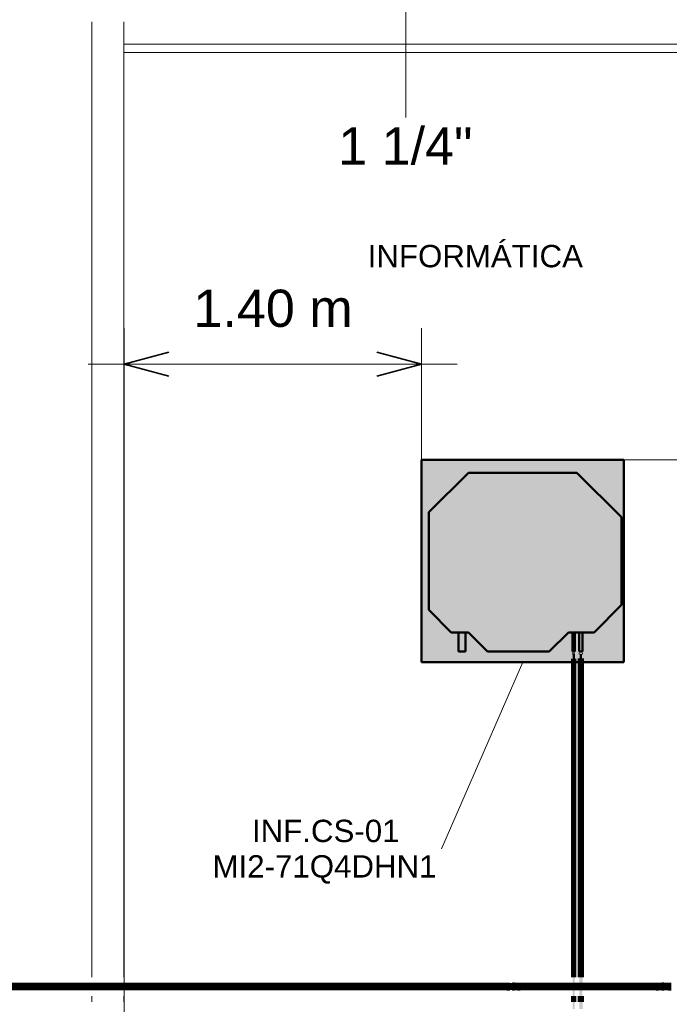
# Model space of a CAD drawing. Header units: millimetres. Extents: x -12740 to 214440, y -11012 to 10812.
# Tile 150 of 168: x 22275 to 25324, y 1962 to 6589. Entities that reach past the tile are written whole.
import ezdxf

# ---------------------------------------------------------------- set-up
doc = ezdxf.new("R2010")
doc.units = ezdxf.units.MM
doc.linetypes.add('Centro', pattern=[30, 12, -6, 6, -6])
doc.linetypes.add('Oculto 1_5', pattern=[2.2, 1.5, -0.7])
for name, color, linetype, lineweight in [('A-ANNO-DIMS', 211, 'Continuous', 9), ('A-ANNO-DIMS-70', 211, 'Continuous', 9), ('A-DETL', 90, 'Oculto 1_5', 18), ('DIVISORIAS', 7, 'Continuous', 18), ('G-ANNO-TEXT', 231, 'Continuous', 18), ('M-EQPM', 50, 'Continuous', 50), ('M-EQPM-IDEN', 50, 'Continuous', 9), ('P-PIPE', 3, 'Continuous', 70), ('P-PIPE-CNTR', 3, 'Centro', 50), ('P-PIPE-IDEN', 2, 'Continuous', 9), ('PAREDES', 7, 'Continuous', 18), ('PEM1-Layout Superior_dwg', 8, 'Continuous', 18)]:
    doc.layers.add(name, color=color, linetype=linetype, lineweight=lineweight)
doc.styles.add('Arial_1', font='arial.ttf', dxfattribs={"height": 175})
doc.styles.add('Arial_2', font='arial.ttf', dxfattribs={"height": 105})
doc.dimstyles.new('Diagonal_-_2_5_mm_Arial_1', dxfattribs={"dimscale": 304.8, "dimtxt": 178.545395, "dimasz": 0.688976, "dimexe": 0.551181, "dimexo": 0.344488, "dimgap": 0.401903, "dimtad": 1, "dimlfac": 0.001, "dimrnd": 0.01, "dimzin": 0, "dimdsep": 46, "dimtxsty": 'Arial_1', "dimblk1": 'OPEN30', "dimblk2": 'OPEN30', "dimsah": 1, "dimcen": 0.09, "dimdle": 0.551181, "dimazin": 0, "dimtfac": 1, "dimtdec": 4, "dimtix": 1, "dimtmove": 0, "dimatfit": 3, "dimfxl": 1, "dimtvp": 1, "dimtfill": 1, "dimtolj": 1, "dimtzin": 0, "dimarcsym": 2})

# ---------------------------------------------------------------- blocks, each defined once
blk = doc.blocks.new('Cotovelo - Soldado - CU - Padrão-V68-PAVIMENTO SUPERIOR TUBULAÇÃO FRIGORIGENA')
at = {"layer": 'P-PIPE', "lineweight": 18}
for points in [[(24590.1, 2045.1), (24611.7, 2045.1), (24611.7, 2054.5), (24606.7, 2053.9), (24597.8, 2054.5), (24595, 2054.5), (24589.9, 2053.8), (24587.6, 2052.5), (24584.9, 2049.1), (24584.4, 2048.3), (24584.9, 2045.1), (24587.6, 2045.1)], [(24594.8, 2035.6), (24600.2, 2036.4), (24602.4, 2035.7), (24607.8, 2036.3), (24611.7, 2036.3), (24611.7, 2045.1), (24584.9, 2045.1), (24584.9, 2041), (24587.6, 2037.7), (24590.2, 2036.3), (24593.4, 2035.7), (24594.4, 2035.7)], [(24611.7, 2045.1), (24624.9, 2045.1), (24624.9, 2055.2), (24611.7, 2054.8), (24611.7, 2047.7)], [(24611.7, 2035), (24624.9, 2035.3), (24624.9, 2045.1), (24611.7, 2045.1), (24611.7, 2035.3)]]:
    blk.add_hatch(color=20, dxfattribs=at).paths.add_polyline_path(points)
at = {"layer": 'P-PIPE', "color": 1}
for p, q in [((24624.9, 2055.2), (24611.7, 2055.2)), ((24611.7, 2055.2), (24611.7, 2045.1)), ((24611.7, 2045.1), (24611.7, 2035)), ((24624.9, 2045.1), (24624.9, 2055.2)), ((24624.9, 2035), (24624.9, 2045.1)), ((24611.7, 2035), (24624.9, 2035))]:
    blk.add_line(p, q, dxfattribs=at)
at = {"layer": 'P-PIPE', "color": 1, "flags": 128}
for points in [[(24611.7, 2054.6), (24611, 2054.6), (24610.2, 2054.6), (24609.5, 2054.6), (24608.8, 2054.6), (24608.1, 2054.6), (24607.3, 2054.6), (24606.6, 2054.6), (24605.9, 2054.6), (24605.3, 2054.6), (24604.6, 2054.6), (24603.9, 2054.6), (24603.2, 2054.6), (24602.6, 2054.6), (24602, 2054.6), (24601.4, 2054.6), (24600.8, 2054.6), (24600.2, 2054.6), (24599.6, 2054.6), (24599.1, 2054.6), (24598.6, 2054.6), (24598.1, 2054.6), (24597.6, 2054.6), (24597.1, 2054.6), (24596.7, 2054.6), (24596.3, 2054.6), (24595.9, 2054.6), (24595.6, 2054.6), (24595.2, 2054.6), (24594.9, 2054.6), (24594.6, 2054.6), (24594.4, 2054.6), (24594.2, 2054.6), (24594, 2054.6), (24593.8, 2054.6), (24593.7, 2054.6), (24593.6, 2054.6), (24593.5, 2054.6), (24593.4, 2054.6), (24593.4, 2054.6)], [(24593.4, 2035.5), (24593.4, 2035.5), (24593.5, 2035.5), (24593.5, 2035.5), (24593.6, 2035.5), (24593.8, 2035.5), (24593.9, 2035.5), (24594.1, 2035.5), (24594.3, 2035.5), (24594.6, 2035.5), (24594.8, 2035.5), (24595.1, 2035.5), (24595.5, 2035.5), (24595.8, 2035.5), (24596.2, 2035.5), (24596.6, 2035.5), (24597, 2035.5), (24597.5, 2035.5), (24597.9, 2035.5), (24598.4, 2035.5), (24598.9, 2035.5), (24599.5, 2035.5), (24600, 2035.5), (24600.6, 2035.5), (24601.2, 2035.5), (24601.8, 2035.5), (24602.4, 2035.5), (24603.1, 2035.5), (24603.7, 2035.5), (24604.4, 2035.5), (24605.1, 2035.5), (24605.8, 2035.5), (24606.5, 2035.5), (24607.2, 2035.5), (24607.9, 2035.5), (24608.6, 2035.5), (24609.3, 2035.5), (24610, 2035.5), (24610.8, 2035.5), (24611.5, 2035.5), (24611.7, 2035.5)]]:
    blk.add_lwpolyline(points, dxfattribs=at)
at = {"layer": 'P-PIPE', "color": 1}
for radius, start, end in [(10.1, 66.7342, 180), (10.1, 66.7342, 180), (10.1, 180, 293.6118), (10.1, 180, 293.6118), (9.53, 72.6701, 180), (9.53, 180, 277.0381)]:
    blk.add_arc((24593.4, 2045.1), radius, start, end, dxfattribs=at)
blk = doc.blocks.new('Cotovelo - Soldado - CU - Padrão-V69-PAVIMENTO SUPERIOR TUBULAÇÃO FRIGORIGENA')
at = {"layer": 'P-PIPE', "lineweight": 18}
for points in [[(25261.9, 2045.1), (25275.1, 2045.1), (25275.1, 2055.2), (25261.9, 2054.8), (25261.9, 2047.7)], [(25275.1, 2035), (25275.1, 2045.1), (25261.9, 2045.1), (25261.9, 2035)], [(25279, 2045.1), (25301.9, 2045.1), (25301.9, 2049.1), (25299.2, 2052.5), (25296, 2054.1), (25293.4, 2054.5), (25275.1, 2053.8), (25275.1, 2045.1), (25277, 2045.1)], [(25284.4, 2035.6), (25285.9, 2036.1), (25295, 2035.7), (25299.2, 2037.7), (25301.9, 2041), (25302.3, 2041.8), (25301.9, 2045.1), (25275.1, 2045.1), (25275.1, 2035.7), (25282.9, 2036.1)]]:
    blk.add_hatch(color=20, dxfattribs=at).paths.add_polyline_path(points)
at = {"layer": 'P-PIPE', "color": 1}
for p, q in [((25275.1, 2055.2), (25261.9, 2055.2)), ((25261.9, 2055.2), (25261.9, 2045.1)), ((25261.9, 2045.1), (25261.9, 2035)), ((25275.1, 2045.1), (25275.1, 2055.2)), ((25275.1, 2035), (25275.1, 2045.1)), ((25261.9, 2035), (25275.1, 2035))]:
    blk.add_line(p, q, dxfattribs=at)
at = {"layer": 'P-PIPE', "color": 1, "flags": 128}
for points in [[(25293.4, 2054.6), (25293.4, 2054.6), (25293.3, 2054.6), (25293.3, 2054.6), (25293.2, 2054.6), (25293, 2054.6), (25292.9, 2054.6), (25292.7, 2054.6), (25292.5, 2054.6), (25292.2, 2054.6), (25291.9, 2054.6), (25291.7, 2054.6), (25291.3, 2054.6), (25291, 2054.6), (25290.6, 2054.6), (25290.2, 2054.6), (25289.8, 2054.6), (25289.3, 2054.6), (25288.9, 2054.6), (25288.4, 2054.6), (25287.8, 2054.6), (25287.3, 2054.6), (25286.8, 2054.6), (25286.2, 2054.6), (25285.6, 2054.6), (25285, 2054.6), (25284.4, 2054.6), (25283.7, 2054.6), (25283.1, 2054.6), (25282.4, 2054.6), (25281.7, 2054.6), (25281, 2054.6), (25280.3, 2054.6), (25279.6, 2054.6), (25278.9, 2054.6), (25278.2, 2054.6), (25277.5, 2054.6), (25276.7, 2054.6), (25276, 2054.6), (25275.3, 2054.6), (25275.1, 2054.6)], [(25275.1, 2035.5), (25275.8, 2035.5), (25276.6, 2035.5), (25277.3, 2035.5), (25278, 2035.5), (25278.7, 2035.5), (25279.4, 2035.5), (25280.1, 2035.5), (25280.8, 2035.5), (25281.5, 2035.5), (25282.2, 2035.5), (25282.9, 2035.5), (25283.5, 2035.5), (25284.2, 2035.5), (25284.8, 2035.5), (25285.4, 2035.5), (25286, 2035.5), (25286.6, 2035.5), (25287.2, 2035.5), (25287.7, 2035.5), (25288.2, 2035.5), (25288.7, 2035.5), (25289.2, 2035.5), (25289.7, 2035.5), (25290.1, 2035.5), (25290.5, 2035.5), (25290.9, 2035.5), (25291.2, 2035.5), (25291.6, 2035.5), (25291.9, 2035.5), (25292.2, 2035.5), (25292.4, 2035.5), (25292.6, 2035.5), (25292.8, 2035.5), (25293, 2035.5), (25293.1, 2035.5), (25293.2, 2035.5), (25293.3, 2035.5), (25293.4, 2035.5), (25293.4, 2035.5)]]:
    blk.add_lwpolyline(points, dxfattribs=at)
at = {"layer": 'P-PIPE', "color": 1}
for radius, start, end in [(10.1, 0, 116.0491), (10.1, 0, 116.0491), (10.1, 247.7167, 0), (10.1, 247.7167, 0), (9.52, 0, 107.644), (9.52, 253.839, 0)]:
    blk.add_arc((25293.4, 2045.1), radius, start, end, dxfattribs=at)
blk = doc.blocks.new('PEM1-Layout Superior_dwg-964791-PAVIMENTO SUPERIOR TUBULAÇÃO FRIGORIGENA')
at = {"layer": 'DIVISORIAS'}
blk.add_line((55598.7, 62892.1), (52598.7, 62892.1), dxfattribs=at)
at = {"layer": 'DIVISORIAS', "flags": 128}
blk.add_lwpolyline([(55638.7, 62892.1), (55809.7, 62892.1), (55809.7, 62932.1), (52598.7, 62932.1)], dxfattribs=at)
at = {"layer": 'PAREDES'}
for p, q in [((52448.7, 63035.9), (52448.7, 58547.4)), ((52598.7, 63035.9), (52598.7, 58547.4)), ((52448.7, 58458.3), (52448.7, 58432)), ((52598.7, 58458.3), (52598.7, 58432))]:
    blk.add_line(p, q, dxfattribs=at)
blk = doc.blocks.new('Midea_VRF_Indoor_4-way Cassette_MI-56_71_80_Q4_DHN1-D _2nd DC_ - MI2-71Q4DHN1-915362-PAVIMENTO SUPERIOR TUBULAÇÃO FRIGORIGENA')
at = {"layer": 'M-EQPM', "linetype": 'Oculto 1_5', "lineweight": 18}
h = blk.add_hatch(color=256, dxfattribs=at)
h.paths.add_polyline_path([(475, 463.6), (475, 475), (-475, 475), (-475, -475), (475, -475), (475, 234.6), (434.7, 235.3), (434.7, 244.2), (475, 244.2), (475, 265.3), (437.7, 265.5), (437.7, 281.1), (475, 281.1)])
h.paths.add_polyline_path([(425, 275.3), (425, 265.3), (335, 265.3), (335, 244.2), (425, 243.5), (425, 234.6), (335, 234.6), (335, 215), (425, 125), (425, -165), (335, -255), (335, -269), (425, -269.5), (425, -301), (335, -301), (335, -335), (229.6, -440.4), (-229.6, -440.4), (-415, -255), (-415, 255), (-206.4, 463.6), (206.4, 463.6), (335, 335), (335, 281.2), (425, 280.9), (425, 277.2)])
for points in [[(425, -165), (425, 125), (335, 215), (335, 335), (206.4, 463.6), (-206.4, 463.6), (-415, 255), (-415, -255), (-229.6, -440.4), (229.6, -440.4), (335, -335), (335, -255)], [(425, 267.6), (425, 281.2), (335, 280.9), (335, 265.3), (425, 265.5), (425, 266.3)], [(425, 234.8), (425, 244.2), (335, 243.5), (335, 234.6), (425, 234.6)], [(425, -273.7), (425, -269), (335, -269.5), (335, -301), (425, -300.5), (425, -277)]]:
    blk.add_hatch(color=256, dxfattribs=at).paths.add_polyline_path(points)
at = {"layer": 'A-DETL'}
for p, q in [((475, 265.3), (475, 281.1)), ((475, 281.1), (475, 265.3)), ((475, 234.9), (475, 244)), ((475, 244), (475, 234.9))]:
    blk.add_line(p, q, dxfattribs=at)
at = {"layer": 'M-EQPM'}
for p, q in [((0, 475), (-475, 475)), ((-475, 475), (-475, -475)), ((-475, -475), (-475, 475)), ((-475, 475), (475, 475)), ((-206.4, 463.6), (-415, 255)), ((-415, 255), (-206.4, 463.6)), ((206.4, 463.6), (-206.4, 463.6)), ((-206.4, 463.6), (206.4, 463.6)), ((475, 475), (0, 475)), ((335, 335), (206.4, 463.6)), ((206.4, 463.6), (335, 335)), ((475, 281.1), (475, 475)), ((475, 475), (475, 281.1)), ((335, 215), (335, 335)), ((335, 335), (335, 215)), ((425, 281.2), (335, 281.2)), ((425, 265.3), (425, 281.2)), ((-415, 255), (-415, -255)), ((-415, -255), (-415, 255)), ((335, 265.3), (425, 265.3)), ((425, 244.2), (335, 244.2)), ((335, 234.6), (425, 234.6)), ((425, 234.6), (425, 244.2)), ((475, 244), (475, 265.3)), ((475, 265.3), (475, 244)), ((475, -475), (475, 234.8)), ((475, 234.8), (475, -475)), ((425, 125), (335, 215)), ((335, 215), (425, 125)), ((425, -165), (425, 125)), ((425, 125), (425, -165)), ((335, -255), (425, -165)), ((425, -165), (335, -255)), ((-415, -255), (-229.6, -440.4)), ((-229.6, -440.4), (-415, -255)), ((335, -335), (335, -255)), ((335, -255), (335, -335)), ((425, -269), (335, -269)), ((425, -301), (425, -269)), ((335, -301), (425, -301)), ((229.6, -440.4), (335, -335)), ((335, -335), (229.6, -440.4)), ((-229.6, -440.4), (229.6, -440.4)), ((229.6, -440.4), (-229.6, -440.4)), ((-475, -475), (475, -475)), ((475, -475), (-475, -475))]:
    blk.add_line(p, q, dxfattribs=at)
blk = doc.blocks.new('Cotovelo - Soldado - CU - Padrão-V67-PAVIMENTO SUPERIOR TUBULAÇÃO FRIGORIGENA')
at = {"layer": 'P-PIPE', "lineweight": 18}
for points in [[(24561.9, 2045.1), (24575.1, 2045.7), (24575.1, 2055.2), (24561.9, 2054.8), (24561.9, 2047.7)], [(24575.1, 2035), (24575.1, 2045.1), (24561.9, 2045.1), (24561.9, 2035)], [(24576.5, 2045.1), (24583.3, 2045.1), (24584.8, 2050.3), (24588.3, 2053.8), (24586.7, 2054.2), (24578.9, 2053.9), (24575.1, 2053.8), (24575.1, 2045.1)], [(24587.5, 2035.6), (24588.9, 2036.4), (24585.5, 2039), (24584.2, 2041.7), (24582.6, 2045.1), (24575.1, 2045.1), (24575.1, 2035.7), (24581.3, 2036.1), (24586.7, 2035.6)], [(24593.4, 2035), (24592.9, 2035.7), (24590.1, 2036.3), (24586.7, 2038.3), (24584.2, 2042.6), (24584.3, 2047.7), (24587.7, 2052.6), (24590.9, 2054.3), (24595.9, 2054.2), (24593.1, 2055.1), (24586.7, 2052.5), (24584.6, 2050.1), (24583.3, 2045.1), (24585.9, 2038.3), (24587.6, 2037.1), (24590.8, 2035.3)]]:
    blk.add_hatch(color=20, dxfattribs=at).paths.add_polyline_path(points)
at = {"layer": 'A-DETL', "color": 20, "linetype": 'Continuous', "flags": 128}
for points in [[(24591.2, 2054.6), (24591.6, 2054.6), (24591.9, 2054.6), (24592.2, 2054.6), (24592.4, 2054.6), (24592.6, 2054.6), (24592.8, 2054.6)], [(24602.9, 2045.1), (24602.9, 2044.7), (24602.9, 2044.3), (24602.9, 2043.9), (24602.8, 2043.6), (24602.7, 2043.2), (24602.6, 2042.8), (24602.5, 2042.4), (24602.4, 2042.1), (24602.3, 2041.7), (24602.2, 2041.4), (24602, 2041), (24601.8, 2040.7), (24601.7, 2040.3), (24601.5, 2040), (24601.3, 2039.7), (24601, 2039.4), (24600.8, 2039.1), (24600.6, 2038.8), (24600.3, 2038.5), (24600, 2038.2), (24599.8, 2038), (24599.5, 2037.7), (24599.2, 2037.5), (24598.9, 2037.3), (24598.5, 2037.1), (24598.2, 2036.9), (24597.9, 2036.7), (24597.5, 2036.5), (24597.2, 2036.3), (24596.8, 2036.2), (24596.5, 2036.1), (24596.1, 2035.9), (24595.8, 2035.8), (24595.4, 2035.8), (24595, 2035.7), (24594.6, 2035.6)], [(24595.4, 2054.4), (24595.7, 2054.3), (24596, 2054.2), (24596.4, 2054.1), (24596.7, 2054), (24597.1, 2053.8), (24597.5, 2053.7), (24597.8, 2053.5), (24598.1, 2053.3), (24598.5, 2053.1), (24598.8, 2052.9), (24599.1, 2052.7), (24599.4, 2052.5), (24599.7, 2052.2), (24600, 2052), (24600.2, 2051.7), (24600.5, 2051.4), (24600.7, 2051.1), (24601, 2050.8), (24601.2, 2050.5), (24601.4, 2050.2), (24601.6, 2049.9), (24601.8, 2049.6), (24602, 2049.2), (24602.1, 2048.9), (24602.3, 2048.5), (24602.4, 2048.2), (24602.5, 2047.8), (24602.6, 2047.4), (24602.7, 2047.1), (24602.8, 2046.7), (24602.8, 2046.3), (24602.9, 2045.9), (24602.9, 2045.6), (24602.9, 2045.2), (24602.9, 2045.1)]]:
    blk.add_lwpolyline(points, dxfattribs=at)
at = {"layer": 'A-DETL', "color": 20, "linetype": 'Continuous'}
for start, end in [(0, 66.4524), (60, 66.4524), (293.8936, 360), (0, 45), (315, 0)]:
    blk.add_arc((24593.4, 2045.1), 10.1, start, end, dxfattribs=at)
at = {"layer": 'P-PIPE', "color": 1}
for p, q in [((24575.1, 2055.2), (24561.9, 2055.2)), ((24561.9, 2055.2), (24561.9, 2045.1)), ((24561.9, 2045.1), (24561.9, 2035)), ((24575.1, 2045.1), (24575.1, 2055.2)), ((24575.1, 2035), (24575.1, 2045.1)), ((24594.2, 2054.6), (24594.5, 2054.5)), ((24561.9, 2035), (24575.1, 2035))]:
    blk.add_line(p, q, dxfattribs=at)
at = {"layer": 'P-PIPE', "color": 1, "flags": 128}
for points in [[(24575.1, 2054.6), (24575.8, 2054.6), (24576.6, 2054.6), (24577.3, 2054.6), (24578, 2054.6), (24578.7, 2054.6), (24579.4, 2054.6), (24580.1, 2054.6), (24580.8, 2054.6), (24581.5, 2054.6), (24582.2, 2054.6), (24582.9, 2054.6), (24583.5, 2054.6), (24584.2, 2054.6), (24584.8, 2054.6), (24585.4, 2054.6), (24586, 2054.6), (24586.6, 2054.6), (24587.2, 2054.6), (24587.7, 2054.6), (24588.2, 2054.6), (24588.7, 2054.6), (24589.2, 2054.6), (24589.7, 2054.6), (24590.1, 2054.6), (24590.5, 2054.6), (24590.9, 2054.6), (24591.2, 2054.6)], [(24592.9, 2035.5), (24592.7, 2035.5), (24592.5, 2035.5), (24592.2, 2035.5), (24591.9, 2035.5), (24591.7, 2035.5), (24591.3, 2035.5), (24591, 2035.5), (24590.6, 2035.5), (24590.2, 2035.5), (24589.8, 2035.5), (24589.3, 2035.5), (24588.9, 2035.5), (24588.4, 2035.5), (24587.8, 2035.5), (24587.3, 2035.5), (24586.8, 2035.5), (24586.2, 2035.5), (24585.6, 2035.5), (24585, 2035.5), (24584.4, 2035.5), (24583.7, 2035.5), (24583.1, 2035.5), (24582.4, 2035.5), (24581.7, 2035.5), (24581, 2035.5), (24580.3, 2035.5), (24579.6, 2035.5), (24578.9, 2035.5), (24578.2, 2035.5), (24577.5, 2035.5), (24576.7, 2035.5), (24576, 2035.5), (24575.3, 2035.5), (24575.1, 2035.5)]]:
    blk.add_lwpolyline(points, dxfattribs=at)
at = {"layer": 'P-PIPE', "color": 1}
for start, end in [(66.7342, 180), (180, 293.6118), (180, 210), (225, 255), (66.7342, 120)]:
    blk.add_arc((24593.4, 2045.1), 10.1, start, end, dxfattribs=at)
blk = doc.blocks.new('DIMBLOCK23-PAVIMENTO SUPERIOR TUBULAÇÃO FRIGORIGENA')
at = {"layer": 'A-ANNO-DIMS-70'}
for p, q in [((26436.5, 4351.8), (26436.5, 6602.4)), ((26436.5, 6434.4), (26079.7, 6434.4)), ((26436.5, 6434.4), (26604.5, 6434.4)), ((26436.5, 4519.8), (24266, 4519.8)), ((26436.5, 4519.8), (26604.5, 4519.8))]:
    blk.add_line(p, q, dxfattribs=at)
at = {"layer": 'A-ANNO-DIMS-70', "lineweight": 35}
for p, q in [((26436.5, 6434.4), (26380.3, 6224.4)), ((26436.5, 6434.4), (26492.8, 6224.4)), ((26436.5, 4519.8), (26380.3, 4729.8)), ((26436.5, 4519.8), (26492.8, 4729.8))]:
    blk.add_line(p, q, dxfattribs=at)
at = {"layer": 'A-ANNO-DIMS-70', "color": 0, "insert": (26086.8, 5104.9), "char_height": 175, "width": 893.276, "attachment_point": 1, "rotation": 90, "line_spacing_factor": 0.941778, "style": 'Arial_1', "bg_fill": 3, "box_fill_scale": 1.25, "bg_fill_color": 256, "bg_fill_true_color": 13158600, "bg_fill_transparency": 0}
blk.add_mtext('1.91 m', dxfattribs=at)
blk = doc.blocks.new('_Open30')
at = {"color": 0, "linetype": 'ByBlock', "lineweight": -2}
for p, q in [((-1, 0.268), (0, 0)), ((0, 0), (-1, -0.268)), ((0, 0), (-1, 0))]:
    blk.add_line(p, q, dxfattribs=at)
blk = doc.blocks.new('DIMBLOCK24-PAVIMENTO SUPERIOR TUBULAÇÃO FRIGORIGENA')
at = {"layer": 'A-ANNO-DIMS-70'}
for p, q in [((22764.7, 4970.6), (22764.7, 5138.6)), ((24161, 4970.6), (24161, 5138.6)), ((22596.7, 4970.6), (24329, 4970.6)), ((22764.7, 4970.6), (22764.7, 1593.1)), ((24161, 4970.6), (24161, 3674.8))]:
    blk.add_line(p, q, dxfattribs=at)
at = {"layer": 'A-ANNO-DIMS-70', "lineweight": 35}
for p, q in [((22764.7, 4970.6), (22974.7, 5026.9)), ((24161, 4970.6), (23951, 5026.9)), ((22764.7, 4970.6), (22974.7, 4914.3)), ((24161, 4970.6), (23951, 4914.3))]:
    blk.add_line(p, q, dxfattribs=at)
at = {"layer": 'A-ANNO-DIMS-70', "color": 0, "insert": (23090.6, 5320.3), "char_height": 175, "width": 893.276, "attachment_point": 1, "line_spacing_factor": 0.941778, "style": 'Arial_1', "bg_fill": 3, "box_fill_scale": 1.25, "bg_fill_color": 256, "bg_fill_true_color": 13158600, "bg_fill_transparency": 0}
blk.add_mtext('1.40 m', dxfattribs=at)

msp = doc.modelspace()

# ---------------------------------------------------------------- hatches: boundary and pattern name
at = {"layer": 'P-PIPE'}
h = msp.add_hatch(color=10, dxfattribs=at)
h.paths.add_polyline_path([(24870.824, -5.608), (24875.375, -5.608), (24875.375, -3.767), (24870.615, -3.767), (24870.777, -5.608)])
h.paths.add_polyline_path([(24871.253, 12.103), (24875.375, 12.103), (24874.795, 1907.499), (24870.615, 1907.499), (24870.78, 12.103)])
h.paths.add_polyline_path([(24872.009, 1939.249), (24875.375, 1939.249), (24874.839, 2035.549), (24870.615, 2035.549), (24871.253, 1939.249), (24871.66, 1939.249)])
h.paths.add_polyline_path([(24872.009, 2054.599), (24875.375, 2054.599), (24875.375, 3610.122), (24870.615, 3610.122), (24871.253, 2054.599), (24871.684, 2054.599)])
h = msp.add_hatch(color=10, dxfattribs=at)
h.paths.add_polyline_path([(24880.135, -5.608), (24879.498, -3.767), (24875.376, -3.767), (24875.375, -5.608), (24879.973, -5.608)])
h.paths.add_polyline_path([(24878.745, 12.103), (24880.135, 12.103), (24879.497, 1907.499), (24875.375, 1907.499), (24875.381, 12.103), (24878.741, 12.103)])
h.paths.add_polyline_path([(24877.755, 1939.249), (24880.135, 1939.249), (24879.497, 2035.549), (24875.375, 2035.549), (24876.038, 1939.249), (24877.225, 1939.249)])
h.paths.add_polyline_path([(24878.741, 2054.599), (24880.135, 2054.599), (24879.497, 3610.122), (24875.375, 3610.122), (24876.077, 2054.599), (24878.317, 2054.599)])
h = msp.add_hatch(color=170, dxfattribs=at)
h.paths.add_polyline_path([(24901.243, 33.147), (24909.178, 33.147), (24909.178, 1907.499), (24901.243, 1907.499), (24901.243, 46.627)])
h.paths.add_polyline_path([(24902.978, 1939.249), (24909.178, 1939.249), (24909.178, 2035.549), (24901.243, 2035.549), (24901.936, 1939.249), (24902.306, 1939.249)])
h.paths.add_polyline_path([(24903.019, 2054.599), (24909.178, 2054.599), (24909.178, 3607.137), (24901.243, 3607.137), (24901.961, 2054.599), (24902.306, 2054.599)])
h = msp.add_hatch(color=170, dxfattribs=at)
h.paths.add_polyline_path([(24917.113, 33.147), (24916.465, 1907.499), (24909.178, 1907.499), (24909.178, 33.147), (24916.842, 33.147)])
h.paths.add_polyline_path([(24915.461, 1939.249), (24917.113, 1939.249), (24916.494, 2035.549), (24909.178, 2035.549), (24909.178, 1939.249), (24914.788, 1939.249)])
h.paths.add_polyline_path([(24915.502, 2054.599), (24917.113, 2054.599), (24916.842, 3607.137), (24909.178, 3607.137), (24909.178, 2054.599), (24914.788, 2054.599)])
for color, points in [(10, [(24469.809, 2045.074), (24561.935, 2045.074), (24561.935, 2054.599), (21455.512, 2053.809), (21455.512, 2045.074), (24238.317, 2045.074)]), (10, [(21460.41, 2035.549), (24561.935, 2036.314), (24561.935, 2045.074), (21455.512, 2045.074), (21455.512, 2035.549)]), (1, [(24584.485, 2042.105), (24584.643, 2046.942), (24584.194, 2047.54), (24584.194, 2042.609), (24584.443, 2042.176)]), (10, [(25164.286, 2045.074), (25261.935, 2045.074), (25261.935, 2054.599), (24624.853, 2053.835), (24624.853, 2045.074), (24701.302, 2045.074)]), (10, [(25164.286, 2035.549), (25261.935, 2036.314), (25261.935, 2045.074), (24624.853, 2045.074), (24624.853, 2035.549), (24701.302, 2035.549)]), (256, [(25293.394, 2034.989), (25299.36, 2037.264), (25302.595, 2041.157), (25303.48, 2045.074), (25301.047, 2051.198), (25296.528, 2054.599), (25295.859, 2054.816), (25295.959, 2054.123), (25300.129, 2051.81), (25302.803, 2045.956), (25302.511, 2042.464), (25299.19, 2037.619), (25295.859, 2035.874), (25291.55, 2035.763), (25290.784, 2035.332)]), (256, [(25319.605, 2035.549), (25319.605, 2045.074), (25303.469, 2044.993), (25302.128, 2040.032), (25298.157, 2036.229), (25302.128, 2036.103)]), (256, [(25303.48, 2045.074), (25319.605, 2045.074), (25319.605, 2054.599), (25298.964, 2053.281), (25302.345, 2049.31), (25303.458, 2045.154)]), (256, [(25319.605, 2045.074), (25332.768, 2045.074), (25332.768, 2055.16), (25319.605, 2054.816), (25319.605, 2047.685)]), (256, [(25319.605, 2034.989), (25332.768, 2035.332), (25332.768, 2045.074), (25319.605, 2045.074), (25319.605, 2035.332)])]:
    msp.add_hatch(color=color, dxfattribs=at).paths.add_polyline_path(points)
h = msp.add_hatch(color=1, dxfattribs=at)
h.paths.add_polyline_path([(25302.303, 2042.105), (25302.595, 2042.609), (25302.595, 2047.54), (25302.231, 2047.54), (25302.231, 2042.609)])
h.paths.add_polyline_path([(25300.287, 2051.535), (25299.19, 2052.53), (25300.129, 2051.668)])

# ---------------------------------------------------------------- linework, layer by layer
at = {"layer": 'A-DETL', "color": 20, "linetype": 'Continuous'}
for centre, radius, start, end in [((24593.394, 2045.074), 9.525, 120.912169, 169.180623), ((24593.394, 2045.074), 9.525, 190.819377, 239.087831), ((24593.394, 2040.312), 4.763, 90, 270), ((24593.394, 2045.074), 9.525, 0, 119.084771), ((24593.394, 2045.074), 9.525, 240.915229, 0), ((24593.394, 2049.837), 4.763, 270, 90), ((25293.394, 2045.074), 9.525, 60.915229, 180), ((25293.394, 2045.074), 9.525, 180, 299.084771), ((25293.394, 2040.312), 4.763, 90, 270), ((25293.394, 2049.837), 4.763, 270, 90), ((25293.394, 2045.074), 9.525, 10.819377, 59.087831), ((25293.394, 2045.074), 9.525, 300.912169, 349.180623)]:
    msp.add_arc(centre, radius, start, end, dxfattribs=at)
at = {"layer": 'A-DETL'}
for radius, start, end in [(10.086, 116.279858, 180), (10.085, 165, 180), (10.086, 165, 180), (10.085, 165, 180), (10.085, 180, 225), (10.085, 180, 225), (10.085, 180, 225), (10.085, 180, 247.497141), (10.086, 120, 150), (10.086, 120, 150), (10.086, 120, 150)]:
    msp.add_arc((25293.394, 2045.074), radius, start, end, dxfattribs=at)
at = {"layer": 'P-PIPE', "color": 1}
for p, q in [((24870.777, 3610.122), (24870.615, 3610.122)), ((24870.615, 3584.797), (24870.615, 2089.599)), ((24880.135, 2089.599), (24880.135, 3584.797)), ((24561.935, 2054.599), (21455.512, 2054.599)), ((25261.935, 2054.599), (24624.853, 2054.599)), ((21455.512, 2035.549), (24561.935, 2035.549)), ((24624.853, 2035.549), (25261.935, 2035.549)), ((24870.615, 2000.549), (24870.615, 1974.249)), ((24880.135, 1974.249), (24880.135, 2000.549))]:
    msp.add_line(p, q, dxfattribs=at)
at = {"layer": 'P-PIPE', "color": 5}
for p, q in [((24901.243, 3586.674), (24901.243, 2089.599)), ((24917.113, 2089.599), (24917.113, 3586.674)), ((24901.243, 2000.549), (24901.243, 1974.249)), ((24917.113, 1974.249), (24917.113, 2000.549))]:
    msp.add_line(p, q, dxfattribs=at)
at = {"layer": 'P-PIPE'}
for p, q in [((25319.605, 2054.599), (25296.528, 2054.599)), ((25332.768, 2055.16), (25319.605, 2055.16)), ((25295.486, 2035.549), (25319.605, 2035.549)), ((25319.605, 2034.989), (25332.768, 2034.989))]:
    msp.add_line(p, q, dxfattribs=at)
at = {"layer": 'P-PIPE', "color": 10, "lineweight": 50}
for centre, start, end in [((24593.394, 2045.074), 169.493123, 180), ((24593.394, 2045.074), 180, 190.506877), ((25293.394, 2045.074), 0, 10.506877), ((25293.394, 2045.074), 349.493123, 0)]:
    msp.add_arc(centre, 9.525, start, end, dxfattribs=at)
at = {"layer": 'P-PIPE'}
for radius, start, end in [(10.085, 0, 115.853884), (10.086, 247.965732, 0), (10.086, 75, 105), (10.086, 75, 105), (10.086, 75, 105), (10.086, 270, 330), (10.085, 270, 298.582554), (10.085, 270, 298.582554), (10.086, 0, 60)]:
    msp.add_arc((25293.394, 2045.074), radius, start, end, dxfattribs=at)
at = {"layer": 'P-PIPE', "color": 5}
for major_axis, start_param, end_param in [((7.935, 0), 2.87979327, 3.14159265), ((-7.935, 0), 3.14159266, 3.40339204)]:
    msp.add_ellipse((24909.178, 3607.137), major_axis=major_axis, ratio=0.0000048, start_param=start_param, end_param=end_param, dxfattribs=at)
at = {"layer": 'P-PIPE'}
for start_param, end_param in [(0, 1.57079633), (1.57079633, 3.14159265)]:
    msp.add_ellipse((25319.605, 2045.074), major_axis=(0, 10.085), ratio=0.00000413, start_param=start_param, end_param=end_param, dxfattribs=at)
at = {"layer": 'P-PIPE-CNTR', "color": 10, "linetype": 'Continuous'}
for p, q in [((24875.375, 3610.122), (24875.375, 2089.599)), ((21455.512, 2045.074), (24561.935, 2045.074)), ((24561.935, 2045.074), (24575.089, 2045.074)), ((24574.344, 2045.074), (24612.444, 2045.074)), ((24575.089, 2045.074), (24584.386, 2045.074)), ((24593.394, 2026.024), (24593.394, 2064.124)), ((24611.7, 2045.074), (24593.394, 2045.074)), ((24611.7, 2045.074), (24624.853, 2045.074)), ((24624.853, 2045.074), (25261.935, 2045.074)), ((25261.935, 2045.074), (25275.089, 2045.074)), ((25274.344, 2045.074), (25312.444, 2045.074)), ((25274.344, 2045.074), (25312.444, 2045.074)), ((25293.394, 2045.074), (25275.089, 2045.074)), ((25293.394, 2026.024), (25293.394, 2064.124)), ((25293.394, 2026.024), (25293.394, 2064.124)), ((24875.375, 2000.549), (24875.375, 1974.249))]:
    msp.add_line(p, q, dxfattribs=at)
at = {"layer": 'P-PIPE-CNTR', "color": 170, "linetype": 'Continuous'}
for p, q in [((24909.178, 3607.137), (24909.178, 2089.599)), ((24909.178, 2000.549), (24909.178, 1974.249))]:
    msp.add_line(p, q, dxfattribs=at)
at = {"layer": 'P-PIPE-CNTR'}
msp.add_line((25332.768, 2045.074), (25302.919, 2045.074), dxfattribs=at)
at = {"layer": 'P-PIPE-IDEN'}
msp.add_line((24087.069, 6629.019), (24087.069, 6130.001), dxfattribs=at)

# ---------------------------------------------------------------- block references
at = {"layer": 'A-DETL', "rotation": 269.9999999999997}
msp.add_blockref('Midea_VRF_Indoor_4-way Cassette_MI-56_71_80_Q4_DHN1-D _2nd DC_ - MI2-71Q4DHN1-915362-PAVIMENTO SUPERIOR TUBULAÇÃO FRIGORIGENA', (24635.967, 4044.796), dxfattribs=at)
at = {"layer": 'A-DETL', "color": 20, "linetype": 'Continuous'}
msp.add_blockref('Cotovelo - Soldado - CU - Padrão-V67-PAVIMENTO SUPERIOR TUBULAÇÃO FRIGORIGENA', (0, 0), dxfattribs=at)
at = {"layer": 'P-PIPE', "color": 1}
for name in ['Cotovelo - Soldado - CU - Padrão-V68-PAVIMENTO SUPERIOR TUBULAÇÃO FRIGORIGENA', 'Cotovelo - Soldado - CU - Padrão-V69-PAVIMENTO SUPERIOR TUBULAÇÃO FRIGORIGENA']:
    msp.add_blockref(name, (0, 0), dxfattribs=at)
at = {"layer": 'PEM1-Layout Superior_dwg', "color": 7}
msp.add_blockref('PEM1-Layout Superior_dwg-964791-PAVIMENTO SUPERIOR TUBULAÇÃO FRIGORIGENA', (-29835.039, -56457.756), dxfattribs=at)

# ---------------------------------------------------------------- next in the draw order: dimensions: what is measured, and where the dimension line sits
at = {"layer": 'A-ANNO-DIMS'}
dim = msp.add_linear_dim(base=(26436.539, 6434.383), p1=(24160.967, 4519.796), p2=(25974.672, 6434.383), angle=90, dimstyle='Diagonal_-_2_5_mm_Arial_1', override={"dimpost": '<> m', "dimfxl": 2637.265697}, dxfattribs=at)
dim.commit()
dim.dimension.update_dxf_attribs({"geometry": 'DIMBLOCK23-PAVIMENTO SUPERIOR TUBULAÇÃO FRIGORIGENA', "text_midpoint": (26224.689, 5477.089)})

# ---------------------------------------------------------------- next in the draw order: texts
at = {"layer": 'G-ANNO-TEXT', "color": 1, "lineweight": 9, "insert": (23908.482, 5530.423), "char_height": 105, "width": 1234.59875, "attachment_point": 1, "style": 'Arial_2'}
msp.add_mtext('INFORMÁTICA', dxfattribs=at)
at = {"layer": 'P-PIPE-IDEN', "insert": (23769.969, 6082.751), "char_height": 175, "width": 763.2065, "attachment_point": 1, "style": 'Arial_1', "bg_fill": 3, "box_fill_scale": 1.25, "bg_fill_color": 256, "bg_fill_true_color": 13158600, "bg_fill_transparency": 0}
msp.add_mtext('1 1/4"', dxfattribs=at)

# ---------------------------------------------------------------- next in the draw order: dimensions: what is measured, and where the dimension line sits
at = {"layer": 'A-ANNO-DIMS'}
dim = msp.add_linear_dim(base=(24160.967, 4970.592), p1=(22764.672, 1488.147), p2=(24160.967, 3569.796), dimstyle='Diagonal_-_2_5_mm_Arial_1', override={"dimpost": '<> m', "dimfxl": 2506.571545}, dxfattribs=at)
dim.commit()
dim.dimension.update_dxf_attribs({"geometry": 'DIMBLOCK24-PAVIMENTO SUPERIOR TUBULAÇÃO FRIGORIGENA', "text_midpoint": (23462.82, 5182.443)})

# ---------------------------------------------------------------- next in the draw order: linework, layer by layer
at = {"layer": 'M-EQPM-IDEN'}
msp.add_line((24635.967, 3569.796), (24254.467, 2691.878), dxfattribs=at)

# ---------------------------------------------------------------- next in the draw order: texts
at = {"layer": 'M-EQPM-IDEN', "char_height": 105, "attachment_point": 1, "style": 'Arial_2'}
for s, insert, width in [('INF.CS-01', (23365.175, 2829.202), 852.9955), ('MI2-71Q4DHN1', (23179.967, 2662.515), 1296.32869)]:
    msp.add_mtext(s, dxfattribs=dict(at, insert=insert, width=width))

doc.saveas('drawing.dxf')
